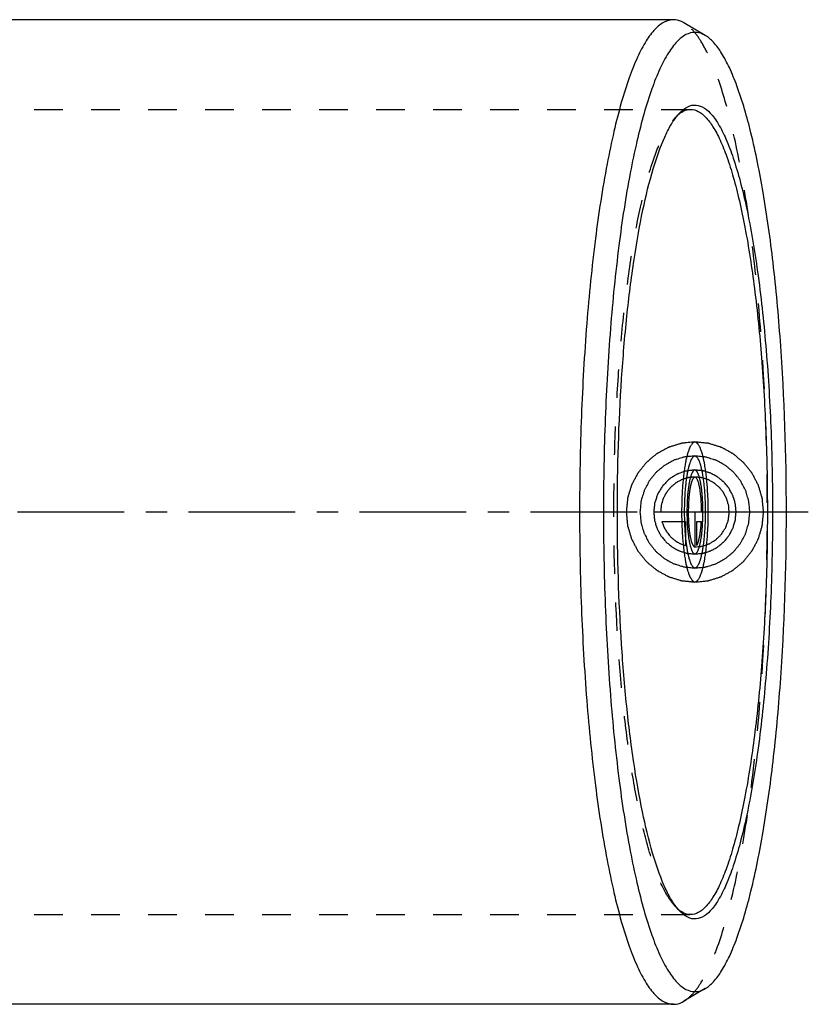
# Model space of a CAD drawing. Header units: millimetres. Extents: x 320 to 680, y 358 to 647.
# Tile 4 of 4: x 500 to 680, y 386 to 611. Entities that reach past the tile are written whole.
import ezdxf

# ---------------------------------------------------------------- set-up
doc = ezdxf.new("R2010")
doc.units = ezdxf.units.MM
doc.header["$LTSCALE"] = 65.185185
doc.linetypes.add('CENTER', pattern=[0.6, 0.375, -0.075, 0.075, -0.075])
doc.linetypes.add('HIDDEN', pattern=[0.2, 0.1, -0.1])
for name, color, linetype in [('ACHSEN_S', 7, 'CONTINUOUS'), ('FASEN', 7, 'CONTINUOUS'), ('FLAECHEN', 7, 'CONTINUOUS'), ('KURVEN', 7, 'CONTINUOUS')]:
    doc.layers.add(name, color=color, linetype=linetype)

msp = doc.modelspace()

# ---------------------------------------------------------------- linework, layer by layer
at = {"layer": 'ACHSEN_S', "color": 2, "linetype": 'CENTER'}
msp.add_line((680.42, 498.35), (319.67, 498.35), dxfattribs=at)
at = {"layer": 'FASEN', "color": 7, "linetype": 'Continuous'}
for p, q in [((649.57, 610.85), (480.94, 610.85)), ((656.83, 607.27), (651.98, 610.14)), ((656.83, 389.43), (651.98, 386.56)), ((649.57, 385.85), (480.94, 385.85))]:
    msp.add_line(p, q, dxfattribs=at)
at = {"layer": 'FASEN', "color": 8, "linetype": 'HIDDEN'}
for p, q in [((650.09, 588.6), (651.03, 589.58)), ((650.09, 408.1), (651.03, 407.12))]:
    msp.add_line(p, q, dxfattribs=at)
for centre, start, end in [((656.24, 582.69), 131.786, 136.1629), ((656.24, 414.01), 223.8371, 228.214)]:
    msp.add_arc(centre, 8.53, start, end, dxfattribs=at)
at = {"layer": 'FASEN', "color": 7, "linetype": 'Continuous'}
for points, knots in [([(649.57, 610.85), (648.85, 610.85), (647.24, 610.38), (645.13, 608.59), (643.11, 605.82), (641.17, 602.05), (639.29, 597.32), (637.52, 591.64), (635.85, 585.07), (633.7, 574.75), (631.47, 560.11), (629.56, 540.89), (628.37, 520.03), (627.97, 498.35), (628.37, 476.67), (629.56, 455.81), (631.47, 436.59), (633.7, 421.95), (635.85, 411.63), (637.52, 405.06), (639.29, 399.38), (641.17, 394.65), (643.11, 390.88), (645.13, 388.11), (647.24, 386.32), (648.85, 385.85), (649.57, 385.85)], [0, 0, 0, 0, 0.009227, 0.02044, 0.034764, 0.052669, 0.074289, 0.099591, 0.128436, 0.16062, 0.233916, 0.316962, 0.406756, 0.5, 0.593244, 0.683038, 0.766084, 0.83938, 0.871564, 0.900409, 0.925711, 0.947331, 0.965236, 0.97956, 0.990773, 1, 1, 1, 1]), ([(651.98, 610.14), (651.79, 610.25), (651.04, 610.64), (650.19, 610.85), (649.57, 610.85)], [0, 0, 0, 0, 0.267562, 1, 1, 1, 1]), ([(654.48, 607.96), (653.78, 607.96), (652.21, 607.51), (650.15, 605.76), (648.19, 603.06), (646.29, 599.39), (644.47, 594.78), (642.73, 589.24), (641.11, 582.84), (639.01, 572.79), (636.85, 558.53), (634.98, 539.79), (633.83, 519.48), (633.44, 498.35), (633.83, 477.22), (634.98, 456.91), (636.85, 438.17), (639.01, 423.91), (641.11, 413.86), (642.73, 407.46), (644.47, 401.92), (646.29, 397.31), (648.19, 393.64), (650.15, 390.94), (652.21, 389.19), (653.78, 388.74), (654.48, 388.74)], [0, 0, 0, 0, 0.009227, 0.02044, 0.034764, 0.052669, 0.074289, 0.099591, 0.128436, 0.16062, 0.233916, 0.316962, 0.406756, 0.5, 0.593244, 0.683038, 0.766084, 0.83938, 0.871564, 0.900409, 0.925711, 0.947331, 0.965236, 0.97956, 0.990773, 1, 1, 1, 1]), ([(656.83, 607.27), (656.64, 607.38), (655.92, 607.76), (655.08, 607.96), (654.48, 607.96)], [0, 0, 0, 0, 0.267621, 1, 1, 1, 1]), ([(656.83, 389.43), (657.54, 389.85), (658.94, 391.1), (660.76, 393.63), (662.52, 397), (664.97, 403.03), (667.67, 412.56), (670.35, 426.06), (672.55, 441.94), (674.78, 466.27), (675.82, 498.35), (674.78, 530.43), (672.55, 554.76), (670.35, 570.64), (667.67, 584.14), (664.97, 593.67), (662.52, 599.7), (660.76, 603.07), (658.94, 605.6), (657.54, 606.85), (656.83, 607.27)], [0, 0, 0, 0, 0.010931, 0.024652, 0.041528, 0.061676, 0.11161, 0.173496, 0.245615, 0.325784, 0.5, 0.674216, 0.754385, 0.826504, 0.88839, 0.938324, 0.958472, 0.975348, 0.989069, 1, 1, 1, 1]), ([(650.39, 588.84), (650.44, 588.91), (650.65, 589.16), (650.87, 589.4), (651.03, 589.58)], [0, 0, 0, 0, 0.25878, 1, 1, 1, 1]), ([(650.56, 589.05), (650.63, 589.11), (650.92, 589.36), (651.22, 589.58), (651.46, 589.73)], [0, 0, 0, 0, 0.262176, 1, 1, 1, 1]), ([(651.03, 589.58), (651.15, 589.69), (651.57, 590.11), (652.05, 590.49), (652.42, 590.72)], [0, 0, 0, 0, 0.269029, 1, 1, 1, 1]), ([(651.46, 589.73), (651.63, 589.83), (652.25, 590.17), (652.98, 590.35), (653.5, 590.35)], [0, 0, 0, 0, 0.268525, 1, 1, 1, 1]), ([(652.42, 590.72), (652.98, 591.06), (654.26, 591.55), (656.37, 591.02), (658.25, 589.39), (660.03, 586.86), (661.75, 583.38), (663.39, 578.99), (664.94, 573.71), (666.96, 565.11), (669.05, 552.59), (670.86, 535.9), (671.98, 517.55), (672.23, 504.84), (672.23, 498.35)], [0, 0, 0, 0, 0.019788, 0.039023, 0.06258, 0.093216, 0.131992, 0.179159, 0.234575, 0.297849, 0.445629, 0.616784, 0.804208, 1, 1, 1, 1]), ([(653.5, 590.35), (654.09, 590.35), (655.41, 589.97), (657.14, 588.5), (658.79, 586.23), (660.38, 583.16), (661.91, 579.28), (663.36, 574.64), (664.73, 569.27), (666.49, 560.83), (668.3, 548.86), (669.87, 533.13), (670.84, 516.08), (671.05, 504.33), (671.05, 498.35)], [0, 0, 0, 0, 0.018458, 0.04088, 0.069529, 0.105338, 0.148579, 0.199182, 0.256872, 0.321241, 0.467833, 0.633926, 0.813507, 1, 1, 1, 1]), ([(636.74, 498.35), (636.74, 508.53), (637.19, 523.47), (638.79, 542.7), (640.39, 555.54), (642.35, 566.81), (644.63, 576.18), (646.85, 582.64), (648.83, 586.62), (649.86, 588.18), (650.39, 588.84)], [0, 0, 0, 0, 0.330747, 0.485017, 0.626336, 0.751051, 0.856112, 0.939321, 0.97244, 1, 1, 1, 1]), ([(650.17, 408.14), (649.65, 408.82), (648.63, 410.44), (646.68, 414.48), (644.5, 420.99), (642.25, 430.38), (640.32, 441.61), (638.75, 454.38), (637.18, 473.45), (636.74, 488.26), (636.74, 498.35)], [0, 0, 0, 0, 0.028202, 0.061912, 0.146038, 0.25159, 0.376371, 0.517378, 0.671028, 1, 1, 1, 1]), ([(672.23, 498.35), (672.23, 491.86), (671.98, 479.15), (670.86, 460.8), (669.05, 444.11), (666.96, 431.59), (664.94, 422.99), (663.39, 417.71), (661.75, 413.32), (660.03, 409.84), (658.25, 407.31), (656.37, 405.68), (654.26, 405.15), (652.98, 405.64), (652.42, 405.98)], [0, 0, 0, 0, 0.195792, 0.383216, 0.554371, 0.702151, 0.765425, 0.820841, 0.868008, 0.906784, 0.93742, 0.960977, 0.980212, 1, 1, 1, 1]), ([(671.05, 498.35), (671.05, 492.37), (670.84, 480.62), (669.87, 463.57), (668.3, 447.84), (666.49, 435.87), (664.73, 427.43), (663.36, 422.06), (661.91, 417.42), (660.38, 413.54), (658.79, 410.47), (657.14, 408.2), (655.41, 406.73), (654.09, 406.35), (653.5, 406.35)], [0, 0, 0, 0, 0.186493, 0.366074, 0.532167, 0.678759, 0.743128, 0.800818, 0.851421, 0.894662, 0.930471, 0.95912, 0.981542, 1, 1, 1, 1]), ([(651.03, 407.12), (650.96, 407.2), (650.66, 407.52), (650.38, 407.87), (650.17, 408.14)], [0, 0, 0, 0, 0.238498, 1, 1, 1, 1]), ([(651.46, 406.97), (651.39, 407.02), (651.07, 407.22), (650.77, 407.46), (650.56, 407.65)], [0, 0, 0, 0, 0.238533, 1, 1, 1, 1]), ([(652.42, 405.98), (652.3, 406.05), (651.8, 406.39), (651.35, 406.79), (651.03, 407.12)], [0, 0, 0, 0, 0.232397, 1, 1, 1, 1]), ([(653.5, 406.35), (653.33, 406.35), (652.61, 406.4), (651.93, 406.69), (651.46, 406.97)], [0, 0, 0, 0, 0.238495, 1, 1, 1, 1]), ([(654.48, 388.74), (654.68, 388.74), (655.5, 388.8), (656.29, 389.11), (656.83, 389.43)], [0, 0, 0, 0, 0.238998, 1, 1, 1, 1]), ([(649.57, 385.85), (649.78, 385.85), (650.62, 385.91), (651.43, 386.23), (651.98, 386.56)], [0, 0, 0, 0, 0.239036, 1, 1, 1, 1])]:
    msp.add_open_spline(points, degree=3, knots=knots, dxfattribs=at)
at = {"layer": 'FASEN', "color": 8, "linetype": 'HIDDEN'}
for points, knots in [([(651.98, 386.56), (652.7, 386.99), (654.14, 388.27), (656.01, 390.87), (657.82, 394.32), (660.34, 400.52), (663.11, 410.29), (665.86, 424.15), (668.11, 440.45), (670.4, 465.42), (671.48, 498.35), (670.4, 531.28), (668.11, 556.25), (665.86, 572.55), (663.11, 586.41), (660.34, 596.18), (657.82, 602.38), (656.01, 605.83), (654.14, 608.43), (652.7, 609.71), (651.98, 610.14)], [0, 0, 0, 0, 0.010926, 0.024642, 0.041514, 0.061657, 0.111586, 0.173471, 0.245593, 0.325767, 0.5, 0.674233, 0.754407, 0.826529, 0.888414, 0.938343, 0.958486, 0.975358, 0.989074, 1, 1, 1, 1]), ([(635.95, 498.35), (635.95, 508.69), (636.42, 523.85), (638.09, 543.3), (639.75, 556.22), (641.78, 567.44), (644.13, 576.64), (646.42, 582.9), (648.47, 586.61), (649.54, 588.02), (650.09, 588.6)], [0, 0, 0, 0, 0.336022, 0.492123, 0.634353, 0.758845, 0.862421, 0.9429, 0.974283, 1, 1, 1, 1]), ([(650.09, 408.1), (649.54, 408.68), (648.47, 410.09), (646.42, 413.8), (644.13, 420.06), (641.78, 429.26), (639.75, 440.48), (638.09, 453.4), (636.42, 472.85), (635.95, 488.01), (635.95, 498.35)], [0, 0, 0, 0, 0.025717, 0.0571, 0.137579, 0.241155, 0.365647, 0.507877, 0.663978, 1, 1, 1, 1])]:
    msp.add_open_spline(points, degree=3, knots=knots, dxfattribs=at)
at = {"layer": 'FLAECHEN', "color": 8, "linetype": 'HIDDEN'}
for p, q in [((464.27, 590.35), (653.5, 590.35)), ((464.27, 406.35), (653.5, 406.35))]:
    msp.add_line(p, q, dxfattribs=at)
at = {"layer": 'FLAECHEN', "color": 7, "linetype": 'Continuous'}
msp.add_line((649.57, 385.85), (480.94, 385.85), dxfattribs=at)
at = {"layer": 'KURVEN', "color": 40, "linetype": 'Continuous'}
for p, q in [((657.53, 498.35), (645.06, 498.35)), ((654.48, 498.35), (654.48, 490.35)), ((646.93, 496.15), (652.32, 496.15)), ((652.32, 496.15), (652.32, 490.66)), ((654.9, 496.15), (655.95, 496.15)), ((654.9, 490.66), (654.9, 496.15))]:
    msp.add_line(p, q, dxfattribs=at)
for points, knots in [([(670.19, 498.35), (670.14, 498.87), (670.06, 499.65), (669.98, 500.55), (669.93, 501), (669.9, 501.26), (669.9, 501.46), (669.83, 501.64), (669.76, 501.89), (669.63, 502.33), (669.45, 502.95), (669.26, 503.57), (669.13, 504.01), (669.06, 504.26), (669.01, 504.45), (668.91, 504.62), (668.79, 504.85), (668.58, 505.25), (668.28, 505.83), (667.98, 506.4), (667.78, 506.8), (667.65, 507.03), (667.57, 507.21), (667.44, 507.36), (667.28, 507.56), (666.99, 507.92), (666.58, 508.43), (666.16, 508.95), (665.88, 509.31), (665.71, 509.51), (665.59, 509.67), (665.44, 509.79), (665.24, 509.95), (664.9, 510.24), (664.4, 510.66), (663.91, 511.07), (663.57, 511.36), (663.37, 511.52), (663.23, 511.65), (663.05, 511.74), (662.83, 511.86), (662.43, 512.08), (661.87, 512.38), (661.31, 512.69), (660.91, 512.91), (660.69, 513.03), (660.52, 513.13), (660.33, 513.18), (660.09, 513.26), (659.66, 513.39), (659.05, 513.58), (658.44, 513.77), (658.01, 513.9), (657.77, 513.97), (657.59, 514.05), (657.39, 514.05), (657.13, 514.08), (656.68, 514.13), (656.03, 514.19), (655.39, 514.26), (654.93, 514.31), (654.68, 514.33), (654.48, 514.36), (654.29, 514.33), (654.04, 514.31), (653.59, 514.26), (652.96, 514.2), (652.32, 514.13), (651.88, 514.09), (651.62, 514.06), (651.43, 514.06), (651.25, 513.99), (651, 513.92), (650.58, 513.78), (649.96, 513.59), (649.35, 513.4), (648.92, 513.28), (648.68, 513.2), (648.49, 513.15), (648.33, 513.05), (648.1, 512.93), (647.71, 512.71), (647.14, 512.41), (646.58, 512.1), (646.18, 511.89), (645.96, 511.77), (645.79, 511.69), (645.64, 511.55), (645.44, 511.38), (645.09, 511.09), (644.58, 510.67), (644.08, 510.25), (643.73, 509.96), (643.53, 509.79), (643.37, 509.67), (643.26, 509.51), (643.09, 509.31), (642.81, 508.96), (642.4, 508.46), (642, 507.95), (641.71, 507.6), (641.55, 507.4), (641.42, 507.26), (641.34, 507.08), (641.22, 506.85), (641.01, 506.45), (640.71, 505.88), (640.41, 505.3), (640.19, 504.9), (640.08, 504.67), (639.97, 504.5), (639.93, 504.31), (639.85, 504.06), (639.72, 503.63), (639.53, 503.01), (639.35, 502.38), (639.21, 501.95), (639.14, 501.7), (639.08, 501.52), (639.07, 501.31), (639.04, 501.05), (639, 500.59), (638.9, 499.67), (638.83, 498.88), (638.78, 498.35)], [0, 0, 0, 0, 0.03125, 0.046875, 0.054688, 0.058594, 0.0625, 0.066406, 0.070312, 0.078125, 0.09375, 0.109375, 0.117188, 0.121094, 0.125, 0.128906, 0.132812, 0.140625, 0.15625, 0.171875, 0.179688, 0.183594, 0.1875, 0.191406, 0.195312, 0.203125, 0.21875, 0.234375, 0.242188, 0.246094, 0.25, 0.253906, 0.257812, 0.265625, 0.28125, 0.296875, 0.304688, 0.308594, 0.3125, 0.316406, 0.320312, 0.328125, 0.34375, 0.359375, 0.367188, 0.371094, 0.375, 0.378906, 0.382812, 0.390625, 0.40625, 0.421875, 0.429688, 0.433594, 0.4375, 0.441406, 0.445312, 0.453125, 0.46875, 0.484375, 0.492188, 0.496094, 0.5, 0.503906, 0.507812, 0.515625, 0.53125, 0.546875, 0.554688, 0.558594, 0.5625, 0.566406, 0.570312, 0.578125, 0.59375, 0.609375, 0.617188, 0.621094, 0.625, 0.628906, 0.632812, 0.640625, 0.65625, 0.671875, 0.679688, 0.683594, 0.6875, 0.691406, 0.695312, 0.703125, 0.71875, 0.734375, 0.742188, 0.746094, 0.75, 0.753906, 0.757812, 0.765625, 0.78125, 0.796875, 0.804688, 0.808594, 0.8125, 0.816406, 0.820312, 0.828125, 0.84375, 0.859375, 0.867188, 0.871094, 0.875, 0.878906, 0.882812, 0.890625, 0.90625, 0.921875, 0.929688, 0.933594, 0.9375, 0.941406, 0.945312, 0.953125, 0.96875, 1, 1, 1, 1]), ([(654.48, 514.35), (654.38, 514.3), (654.23, 514.22), (654.06, 514.13), (653.98, 514.09), (653.93, 514.06), (653.89, 514.06), (653.85, 513.99), (653.81, 513.92), (653.72, 513.78), (653.6, 513.59), (653.49, 513.4), (653.4, 513.28), (653.35, 513.2), (653.32, 513.15), (653.29, 513.05), (653.24, 512.93), (653.17, 512.71), (653.06, 512.41), (652.95, 512.1), (652.87, 511.89), (652.83, 511.77), (652.79, 511.69), (652.76, 511.55), (652.72, 511.38), (652.66, 511.09), (652.56, 510.67), (652.46, 510.25), (652.38, 509.91), (652.32, 509.68), (652.28, 509.36), (652.21, 508.96), (652.13, 508.46), (652.05, 507.96), (651.99, 507.55), (651.94, 507.26), (651.91, 506.9), (651.86, 506.45), (651.8, 505.88), (651.74, 505.18), (651.66, 504.52), (651.62, 503.75), (651.58, 503.01), (651.54, 502.26), (651.48, 501.53), (651.48, 500.72), (651.46, 499.67), (651.41, 498.34), (651.45, 497.05), (651.47, 496.02), (651.48, 495.23), (651.53, 494.5), (651.57, 493.75), (651.62, 493), (651.65, 492.24), (651.73, 491.57), (651.8, 490.87), (651.86, 490.3), (651.91, 489.84), (651.94, 489.49), (651.99, 489.19), (652.05, 488.78), (652.13, 488.27), (652.21, 487.75), (652.28, 487.35), (652.32, 487.02), (652.38, 486.79), (652.46, 486.46), (652.55, 486.05), (652.65, 485.63), (652.73, 485.31), (652.78, 485.04), (652.85, 484.87), (652.94, 484.62), (653.05, 484.32), (653.16, 484.01), (653.23, 483.79), (653.28, 483.67), (653.31, 483.57), (653.34, 483.52), (653.39, 483.44), (653.48, 483.31), (653.59, 483.12), (653.71, 482.93), (653.8, 482.8), (653.84, 482.73), (653.88, 482.65), (653.92, 482.65), (653.97, 482.62), (654.05, 482.57), (654.23, 482.48), (654.38, 482.4), (654.48, 482.35)], [0, 0, 0, 0, 0.03125, 0.046875, 0.054688, 0.058594, 0.0625, 0.066406, 0.070312, 0.078125, 0.09375, 0.109375, 0.117188, 0.121094, 0.125, 0.128906, 0.132812, 0.140625, 0.15625, 0.171875, 0.179688, 0.183594, 0.1875, 0.191406, 0.195312, 0.203125, 0.21875, 0.234375, 0.242188, 0.25, 0.257812, 0.265625, 0.28125, 0.296875, 0.304688, 0.3125, 0.320312, 0.328125, 0.34375, 0.359375, 0.375, 0.390625, 0.40625, 0.421875, 0.4375, 0.453125, 0.46875, 0.5, 0.53125, 0.546875, 0.5625, 0.578125, 0.59375, 0.609375, 0.625, 0.640625, 0.65625, 0.671875, 0.679688, 0.6875, 0.695312, 0.703125, 0.71875, 0.734375, 0.742188, 0.75, 0.757812, 0.765625, 0.78125, 0.796875, 0.804688, 0.8125, 0.820312, 0.828125, 0.84375, 0.859375, 0.867188, 0.871094, 0.875, 0.878906, 0.882812, 0.890625, 0.90625, 0.921875, 0.929688, 0.933594, 0.9375, 0.941406, 0.945312, 0.953125, 0.96875, 1, 1, 1, 1]), ([(654.48, 482.35), (654.58, 482.4), (654.73, 482.48), (654.9, 482.57), (654.99, 482.61), (655.04, 482.64), (655.08, 482.64), (655.11, 482.71), (655.16, 482.78), (655.24, 482.92), (655.36, 483.11), (655.48, 483.3), (655.56, 483.42), (655.61, 483.5), (655.65, 483.55), (655.68, 483.65), (655.72, 483.77), (655.8, 483.99), (655.91, 484.29), (656.02, 484.6), (656.09, 484.81), (656.14, 484.93), (656.17, 485.01), (656.2, 485.15), (656.24, 485.32), (656.31, 485.61), (656.41, 486.03), (656.5, 486.45), (656.58, 486.79), (656.64, 487.02), (656.69, 487.34), (656.75, 487.74), (656.83, 488.24), (656.91, 488.74), (656.97, 489.15), (657.02, 489.44), (657.05, 489.8), (657.1, 490.25), (657.16, 490.82), (657.23, 491.52), (657.31, 492.18), (657.34, 492.95), (657.39, 493.69), (657.43, 494.44), (657.48, 495.17), (657.49, 495.98), (657.51, 497.03), (657.55, 498.36), (657.51, 499.65), (657.49, 500.68), (657.48, 501.47), (657.43, 502.2), (657.39, 502.95), (657.35, 503.7), (657.31, 504.46), (657.23, 505.13), (657.17, 505.83), (657.11, 506.4), (657.06, 506.86), (657.03, 507.21), (656.98, 507.51), (656.91, 507.92), (656.83, 508.43), (656.75, 508.95), (656.69, 509.35), (656.64, 509.68), (656.58, 509.91), (656.51, 510.24), (656.41, 510.65), (656.31, 511.07), (656.24, 511.39), (656.18, 511.66), (656.11, 511.83), (656.03, 512.08), (655.92, 512.38), (655.81, 512.69), (655.73, 512.91), (655.69, 513.03), (655.66, 513.13), (655.62, 513.18), (655.57, 513.26), (655.49, 513.39), (655.37, 513.58), (655.25, 513.77), (655.17, 513.9), (655.12, 513.97), (655.09, 514.05), (655.05, 514.05), (655, 514.08), (654.91, 514.13), (654.73, 514.22), (654.58, 514.3), (654.48, 514.35)], [0, 0, 0, 0, 0.03125, 0.046875, 0.054688, 0.058594, 0.0625, 0.066406, 0.070312, 0.078125, 0.09375, 0.109375, 0.117188, 0.121094, 0.125, 0.128906, 0.132812, 0.140625, 0.15625, 0.171875, 0.179688, 0.183594, 0.1875, 0.191406, 0.195312, 0.203125, 0.21875, 0.234375, 0.242188, 0.25, 0.257812, 0.265625, 0.28125, 0.296875, 0.304688, 0.3125, 0.320312, 0.328125, 0.34375, 0.359375, 0.375, 0.390625, 0.40625, 0.421875, 0.4375, 0.453125, 0.46875, 0.5, 0.53125, 0.546875, 0.5625, 0.578125, 0.59375, 0.609375, 0.625, 0.640625, 0.65625, 0.671875, 0.679688, 0.6875, 0.695312, 0.703125, 0.71875, 0.734375, 0.742188, 0.75, 0.757812, 0.765625, 0.78125, 0.796875, 0.804688, 0.8125, 0.820312, 0.828125, 0.84375, 0.859375, 0.867188, 0.871094, 0.875, 0.878906, 0.882812, 0.890625, 0.90625, 0.921875, 0.929688, 0.933594, 0.9375, 0.941406, 0.945312, 0.953125, 0.96875, 1, 1, 1, 1]), ([(667.05, 498.35), (667.01, 498.76), (666.95, 499.39), (666.88, 500.11), (666.83, 500.52), (666.82, 500.84), (666.71, 501.13), (666.6, 501.53), (666.45, 502.03), (666.31, 502.53), (666.18, 502.93), (666.11, 503.23), (665.95, 503.5), (665.77, 503.87), (665.52, 504.33), (665.29, 504.79), (665.09, 505.16), (664.96, 505.44), (664.75, 505.68), (664.49, 506.01), (664.16, 506.42), (663.83, 506.83), (663.56, 507.15), (663.38, 507.41), (663.13, 507.6), (662.82, 507.87), (662.42, 508.19), (662.03, 508.53), (661.71, 508.78), (661.48, 509), (661.2, 509.13), (660.84, 509.33), (660.39, 509.58), (659.94, 509.83), (659.58, 510.02), (659.32, 510.18), (659.02, 510.25), (658.63, 510.38), (658.14, 510.53), (657.65, 510.69), (657.26, 510.8), (656.97, 510.91), (656.65, 510.92), (656.24, 510.97), (655.72, 511.02), (655.21, 511.08), (654.79, 511.11), (654.48, 511.17), (654.18, 511.11), (653.77, 511.08), (653.26, 511.03), (652.75, 510.98), (652.35, 510.93), (652.04, 510.92), (651.75, 510.81), (651.36, 510.7), (650.87, 510.54), (650.38, 510.4), (649.99, 510.27), (649.69, 510.2), (649.42, 510.03), (649.06, 509.84), (648.61, 509.6), (648.16, 509.36), (647.8, 509.15), (647.52, 509.03), (647.29, 508.81), (646.96, 508.54), (646.56, 508.2), (646.16, 507.87), (645.84, 507.6), (645.58, 507.41), (645.41, 507.16), (645.14, 506.84), (644.82, 506.43), (644.49, 506.04), (644.24, 505.71), (644.03, 505.48), (643.9, 505.19), (643.7, 504.83), (643.46, 504.37), (643.22, 503.91), (643.03, 503.54), (642.87, 503.28), (642.8, 502.97), (642.67, 502.57), (642.53, 502.07), (642.37, 501.58), (642.26, 501.18), (642.15, 500.89), (642.14, 500.56), (642.09, 500.14), (642.02, 499.4), (641.96, 498.77), (641.92, 498.35)], [0, 0, 0, 0, 0.03125, 0.046875, 0.054688, 0.0625, 0.070312, 0.078125, 0.09375, 0.109375, 0.117188, 0.125, 0.132812, 0.140625, 0.15625, 0.171875, 0.179688, 0.1875, 0.195312, 0.203125, 0.21875, 0.234375, 0.242188, 0.25, 0.257812, 0.265625, 0.28125, 0.296875, 0.304688, 0.3125, 0.320312, 0.328125, 0.34375, 0.359375, 0.367188, 0.375, 0.382812, 0.390625, 0.40625, 0.421875, 0.429688, 0.4375, 0.445312, 0.453125, 0.46875, 0.484375, 0.492188, 0.5, 0.507812, 0.515625, 0.53125, 0.546875, 0.554688, 0.5625, 0.570312, 0.578125, 0.59375, 0.609375, 0.617188, 0.625, 0.632812, 0.640625, 0.65625, 0.671875, 0.679688, 0.6875, 0.695312, 0.703125, 0.71875, 0.734375, 0.742188, 0.75, 0.757812, 0.765625, 0.78125, 0.796875, 0.804688, 0.8125, 0.820312, 0.828125, 0.84375, 0.859375, 0.867188, 0.875, 0.882812, 0.890625, 0.90625, 0.921875, 0.929688, 0.9375, 0.945312, 0.953125, 0.96875, 1, 1, 1, 1]), ([(654.48, 511.15), (654.4, 511.11), (654.28, 511.05), (654.15, 510.98), (654.07, 510.93), (654.01, 510.92), (653.95, 510.81), (653.87, 510.7), (653.78, 510.54), (653.68, 510.4), (653.61, 510.27), (653.55, 510.2), (653.5, 510.03), (653.43, 509.84), (653.34, 509.6), (653.25, 509.36), (653.18, 509.15), (653.13, 509.03), (653.08, 508.81), (653.02, 508.54), (652.94, 508.2), (652.86, 507.87), (652.8, 507.6), (652.75, 507.41), (652.72, 507.16), (652.67, 506.84), (652.6, 506.43), (652.54, 506.04), (652.49, 505.71), (652.45, 505.48), (652.42, 505.19), (652.39, 504.83), (652.34, 504.37), (652.29, 503.82), (652.22, 503.28), (652.19, 502.67), (652.16, 502.08), (652.12, 501.47), (652.08, 500.89), (652.08, 500.24), (652.06, 499.41), (652.03, 498.34), (652.06, 497.31), (652.08, 496.49), (652.08, 495.86), (652.12, 495.27), (652.15, 494.67), (652.19, 494.07), (652.22, 493.46), (652.28, 492.92), (652.33, 492.37), (652.39, 491.82), (652.44, 491.25), (652.53, 490.78), (652.6, 490.28), (652.67, 489.87), (652.72, 489.55), (652.75, 489.29), (652.8, 489.1), (652.86, 488.83), (652.94, 488.51), (653.02, 488.17), (653.08, 487.92), (653.12, 487.7), (653.18, 487.57), (653.25, 487.37), (653.33, 487.12), (653.42, 486.87), (653.49, 486.68), (653.54, 486.52), (653.6, 486.45), (653.68, 486.32), (653.77, 486.17), (653.87, 486.01), (653.94, 485.9), (654, 485.79), (654.06, 485.78), (654.14, 485.73), (654.28, 485.66), (654.4, 485.59), (654.48, 485.55)], [0, 0, 0, 0, 0.03125, 0.046875, 0.054688, 0.0625, 0.070312, 0.078125, 0.09375, 0.109375, 0.117188, 0.125, 0.132812, 0.140625, 0.15625, 0.171875, 0.179688, 0.1875, 0.195312, 0.203125, 0.21875, 0.234375, 0.242188, 0.25, 0.257812, 0.265625, 0.28125, 0.296875, 0.304688, 0.3125, 0.320312, 0.328125, 0.34375, 0.359375, 0.375, 0.390625, 0.40625, 0.421875, 0.4375, 0.453125, 0.46875, 0.5, 0.53125, 0.546875, 0.5625, 0.578125, 0.59375, 0.609375, 0.625, 0.640625, 0.65625, 0.671875, 0.6875, 0.703125, 0.71875, 0.734375, 0.742188, 0.75, 0.757812, 0.765625, 0.78125, 0.796875, 0.804688, 0.8125, 0.820312, 0.828125, 0.84375, 0.859375, 0.867188, 0.875, 0.882812, 0.890625, 0.90625, 0.921875, 0.929688, 0.9375, 0.945312, 0.953125, 0.96875, 1, 1, 1, 1]), ([(654.48, 485.55), (654.56, 485.59), (654.68, 485.65), (654.82, 485.72), (654.9, 485.77), (654.96, 485.78), (655.01, 485.89), (655.09, 486), (655.18, 486.16), (655.28, 486.3), (655.36, 486.43), (655.41, 486.5), (655.46, 486.67), (655.54, 486.86), (655.62, 487.1), (655.71, 487.34), (655.78, 487.55), (655.84, 487.67), (655.88, 487.89), (655.94, 488.16), (656.02, 488.5), (656.1, 488.83), (656.16, 489.1), (656.21, 489.29), (656.25, 489.54), (656.3, 489.86), (656.36, 490.27), (656.42, 490.66), (656.47, 490.99), (656.51, 491.22), (656.54, 491.51), (656.58, 491.87), (656.62, 492.33), (656.68, 492.88), (656.74, 493.42), (656.77, 494.03), (656.81, 494.62), (656.84, 495.23), (656.88, 495.81), (656.89, 496.46), (656.9, 497.29), (656.94, 498.36), (656.9, 499.39), (656.89, 500.21), (656.88, 500.84), (656.84, 501.43), (656.81, 502.03), (656.77, 502.63), (656.75, 503.24), (656.68, 503.78), (656.63, 504.33), (656.57, 504.88), (656.52, 505.45), (656.44, 505.92), (656.36, 506.42), (656.3, 506.83), (656.25, 507.15), (656.21, 507.41), (656.16, 507.6), (656.1, 507.87), (656.02, 508.19), (655.95, 508.53), (655.89, 508.78), (655.84, 509), (655.79, 509.13), (655.72, 509.33), (655.63, 509.58), (655.54, 509.83), (655.47, 510.02), (655.42, 510.18), (655.36, 510.25), (655.29, 510.38), (655.19, 510.53), (655.1, 510.69), (655.02, 510.8), (654.97, 510.91), (654.9, 510.92), (654.82, 510.97), (654.68, 511.04), (654.56, 511.11), (654.48, 511.15)], [0, 0, 0, 0, 0.03125, 0.046875, 0.054688, 0.0625, 0.070312, 0.078125, 0.09375, 0.109375, 0.117188, 0.125, 0.132812, 0.140625, 0.15625, 0.171875, 0.179688, 0.1875, 0.195312, 0.203125, 0.21875, 0.234375, 0.242188, 0.25, 0.257812, 0.265625, 0.28125, 0.296875, 0.304688, 0.3125, 0.320312, 0.328125, 0.34375, 0.359375, 0.375, 0.390625, 0.40625, 0.421875, 0.4375, 0.453125, 0.46875, 0.5, 0.53125, 0.546875, 0.5625, 0.578125, 0.59375, 0.609375, 0.625, 0.640625, 0.65625, 0.671875, 0.6875, 0.703125, 0.71875, 0.734375, 0.742188, 0.75, 0.757812, 0.765625, 0.78125, 0.796875, 0.804688, 0.8125, 0.820312, 0.828125, 0.84375, 0.859375, 0.867188, 0.875, 0.882812, 0.890625, 0.90625, 0.921875, 0.929688, 0.9375, 0.945312, 0.953125, 0.96875, 1, 1, 1, 1]), ([(654.33, 507.95), (654.03, 507.91), (653.59, 507.85), (652.99, 507.78), (652.61, 507.72), (652.31, 507.7), (652.03, 507.59), (651.66, 507.46), (651.23, 507.3), (650.87, 507.17), (650.59, 507.06), (650.29, 506.96), (649.98, 506.74), (649.6, 506.5), (649.09, 506.16), (648.57, 505.86), (648.15, 505.39), (647.82, 505.06), (647.51, 504.72), (647.05, 504.3), (646.76, 503.75), (646.43, 503.22), (646.19, 502.82), (645.97, 502.5), (645.88, 502.2), (645.78, 501.91), (645.66, 501.55), (645.51, 501.12), (645.39, 500.75), (645.28, 500.46), (645.26, 500.14), (645.21, 499.76), (645.15, 499.13), (645.09, 498.66), (645.06, 498.35)], [0, 0, 0, 0, 0.0625, 0.09375, 0.125, 0.140625, 0.15625, 0.1875, 0.21875, 0.25, 0.265625, 0.28125, 0.3125, 0.34375, 0.375, 0.4375, 0.46875, 0.5, 0.53125, 0.5625, 0.625, 0.65625, 0.6875, 0.71875, 0.734375, 0.75, 0.78125, 0.8125, 0.84375, 0.859375, 0.875, 0.90625, 0.9375, 1, 1, 1, 1]), ([(662.33, 498.22), (662.31, 498.48), (662.28, 498.87), (662.25, 499.33), (662.22, 499.59), (662.22, 499.78), (662.15, 499.97), (662.08, 500.23), (661.99, 500.54), (661.91, 500.86), (661.83, 501.12), (661.79, 501.31), (661.69, 501.48), (661.58, 501.71), (661.43, 502), (661.28, 502.29), (661.16, 502.52), (661.09, 502.7), (660.95, 502.85), (660.79, 503.06), (660.59, 503.32), (660.39, 503.58), (660.22, 503.78), (660.11, 503.95), (659.95, 504.06), (659.76, 504.23), (659.52, 504.44), (659.27, 504.65), (659.07, 504.82), (658.94, 504.95), (658.76, 505.04), (658.53, 505.17), (658.25, 505.32), (657.96, 505.49), (657.73, 505.61), (657.57, 505.72), (657.38, 505.76), (657.14, 505.85), (656.83, 505.94), (656.53, 506.04), (656.28, 506.12), (656.1, 506.19), (655.91, 506.2), (655.65, 506.23), (655.33, 506.26), (655, 506.3), (654.74, 506.33), (654.55, 506.36), (654.36, 506.33), (654.11, 506.31), (653.79, 506.28), (653.47, 506.25), (653.22, 506.23), (653.02, 506.22), (652.84, 506.15), (652.59, 506.08), (652.28, 505.99), (651.96, 505.89), (651.72, 505.82), (651.52, 505.77), (651.36, 505.67), (651.13, 505.55), (650.85, 505.4), (650.57, 505.25), (650.34, 505.12), (650.17, 505.05), (650.02, 504.91), (649.82, 504.75), (649.57, 504.54), (649.31, 504.33), (649.11, 504.16), (648.95, 504.04), (648.84, 503.88), (648.67, 503.69), (648.47, 503.44), (648.26, 503.19), (648.1, 502.98), (647.97, 502.84), (647.89, 502.66), (647.76, 502.43), (647.61, 502.14), (647.45, 501.85), (647.33, 501.61), (647.23, 501.44), (647.18, 501.25), (647.1, 501), (647.01, 500.69), (646.92, 500.38), (646.85, 500.13), (646.78, 499.95), (646.77, 499.74), (646.74, 499.48), (646.7, 499.01), (646.66, 498.62), (646.63, 498.35)], [0, 0, 0, 0, 0.03125, 0.046875, 0.054688, 0.0625, 0.070312, 0.078125, 0.09375, 0.109375, 0.117188, 0.125, 0.132812, 0.140625, 0.15625, 0.171875, 0.179688, 0.1875, 0.195312, 0.203125, 0.21875, 0.234375, 0.242188, 0.25, 0.257812, 0.265625, 0.28125, 0.296875, 0.304688, 0.3125, 0.320312, 0.328125, 0.34375, 0.359375, 0.367188, 0.375, 0.382812, 0.390625, 0.40625, 0.421875, 0.429688, 0.4375, 0.445312, 0.453125, 0.46875, 0.484375, 0.492188, 0.5, 0.507812, 0.515625, 0.53125, 0.546875, 0.554688, 0.5625, 0.570312, 0.578125, 0.59375, 0.609375, 0.617188, 0.625, 0.632812, 0.640625, 0.65625, 0.671875, 0.679688, 0.6875, 0.695312, 0.703125, 0.71875, 0.734375, 0.742188, 0.75, 0.757812, 0.765625, 0.78125, 0.796875, 0.804688, 0.8125, 0.820312, 0.828125, 0.84375, 0.859375, 0.867188, 0.875, 0.882812, 0.890625, 0.90625, 0.921875, 0.929688, 0.9375, 0.945312, 0.953125, 0.96875, 1, 1, 1, 1]), ([(656.31, 498.35), (656.31, 498.66), (656.29, 499.28), (656.29, 500.22), (656.23, 500.98), (656.2, 501.58), (656.18, 502.05), (656.13, 502.45), (656.09, 502.87), (656.05, 503.27), (656.01, 503.7), (655.95, 504.05), (655.89, 504.43), (655.84, 504.73), (655.8, 504.98), (655.77, 505.17), (655.74, 505.31), (655.69, 505.51), (655.63, 505.75), (655.58, 506), (655.53, 506.2), (655.5, 506.36), (655.46, 506.45), (655.4, 506.61), (655.33, 506.79), (655.27, 506.98), (655.21, 507.12), (655.17, 507.25), (655.13, 507.3), (655.07, 507.4), (655, 507.5), (654.93, 507.62), (654.87, 507.7), (654.83, 507.79), (654.79, 507.79), (654.73, 507.83), (654.65, 507.86), (654.57, 507.9), (654.51, 507.92), (654.47, 507.96), (654.42, 507.92), (654.37, 507.89), (654.29, 507.85), (654.22, 507.81), (654.16, 507.77), (654.11, 507.77), (654.07, 507.68), (654.01, 507.59), (653.94, 507.47), (653.87, 507.35), (653.81, 507.25), (653.77, 507.2), (653.73, 507.07), (653.67, 506.93), (653.61, 506.74), (653.54, 506.55), (653.49, 506.4), (653.45, 506.3), (653.42, 506.13), (653.37, 505.93), (653.31, 505.68), (653.24, 505.37), (653.17, 505.08), (653.12, 504.7), (653.06, 504.34), (653.01, 503.97), (652.95, 503.62), (652.91, 503.18), (652.86, 502.76), (652.82, 502.34), (652.78, 501.92), (652.76, 501.46), (652.73, 501.02), (652.71, 500.56), (652.68, 500.12), (652.68, 499.63), (652.66, 499), (652.66, 498.52), (652.65, 498.2)], [0, 0, 0, 0, 0.03125, 0.0625, 0.09375, 0.109375, 0.125, 0.140625, 0.15625, 0.171875, 0.1875, 0.203125, 0.21875, 0.234375, 0.242188, 0.25, 0.257812, 0.265625, 0.28125, 0.296875, 0.304688, 0.3125, 0.320312, 0.328125, 0.34375, 0.359375, 0.367188, 0.375, 0.382812, 0.390625, 0.40625, 0.421875, 0.429688, 0.4375, 0.445312, 0.453125, 0.46875, 0.484375, 0.492188, 0.5, 0.507812, 0.515625, 0.53125, 0.546875, 0.554688, 0.5625, 0.570312, 0.578125, 0.59375, 0.609375, 0.617188, 0.625, 0.632812, 0.640625, 0.65625, 0.671875, 0.679688, 0.6875, 0.695312, 0.703125, 0.71875, 0.734375, 0.75, 0.765625, 0.78125, 0.796875, 0.8125, 0.828125, 0.84375, 0.859375, 0.875, 0.890625, 0.90625, 0.921875, 0.9375, 0.953125, 0.96875, 1, 1, 1, 1]), ([(654.51, 506.35), (654.46, 506.33), (654.38, 506.29), (654.3, 506.26), (654.25, 506.23), (654.21, 506.23), (654.17, 506.16), (654.12, 506.1), (654.06, 506), (654, 505.91), (653.95, 505.84), (653.92, 505.79), (653.88, 505.69), (653.84, 505.58), (653.79, 505.42), (653.73, 505.28), (653.69, 505.15), (653.65, 505.08), (653.62, 504.94), (653.58, 504.78), (653.53, 504.57), (653.48, 504.32), (653.41, 504.09), (653.37, 503.77), (653.32, 503.48), (653.27, 503.18), (653.22, 502.9), (653.19, 502.53), (653.14, 502.07), (653.07, 501.5), (653.04, 500.74), (652.98, 500.01), (652.98, 499.21), (652.95, 498.42), (652.97, 497.64), (652.97, 496.86), (653.02, 496.23), (653.05, 495.72), (653.06, 495.33), (653.1, 495), (653.14, 494.65), (653.17, 494.31), (653.2, 493.95), (653.25, 493.65), (653.3, 493.34), (653.35, 493.04), (653.39, 492.71), (653.46, 492.48), (653.51, 492.22), (653.57, 491.98), (653.62, 491.71), (653.69, 491.54), (653.76, 491.35), (653.82, 491.19), (653.86, 491.07), (653.89, 490.96), (653.93, 490.92), (653.98, 490.83), (654.04, 490.74), (654.09, 490.64), (654.14, 490.57), (654.18, 490.5), (654.22, 490.49), (654.27, 490.46), (654.36, 490.42), (654.43, 490.38), (654.48, 490.35)], [0, 0, 0, 0, 0.03125, 0.046875, 0.054688, 0.0625, 0.070312, 0.078125, 0.09375, 0.109375, 0.117188, 0.125, 0.132812, 0.140625, 0.15625, 0.171875, 0.179688, 0.1875, 0.195312, 0.203125, 0.21875, 0.234375, 0.25, 0.265625, 0.28125, 0.296875, 0.3125, 0.328125, 0.34375, 0.375, 0.40625, 0.4375, 0.46875, 0.5, 0.53125, 0.5625, 0.59375, 0.609375, 0.625, 0.640625, 0.65625, 0.671875, 0.6875, 0.703125, 0.71875, 0.734375, 0.75, 0.765625, 0.78125, 0.796875, 0.8125, 0.828125, 0.84375, 0.859375, 0.867188, 0.875, 0.882812, 0.890625, 0.90625, 0.921875, 0.929688, 0.9375, 0.945312, 0.953125, 0.96875, 1, 1, 1, 1]), ([(654.48, 488.75), (654.79, 488.78), (655.24, 488.83), (655.78, 488.88), (656.08, 488.91), (656.31, 488.92), (656.54, 489.01), (656.84, 489.09), (657.21, 489.21), (657.58, 489.32), (657.88, 489.42), (658.11, 489.48), (658.3, 489.6), (658.58, 489.74), (658.91, 489.93), (659.25, 490.11), (659.52, 490.26), (659.73, 490.36), (659.9, 490.53), (660.15, 490.72), (660.45, 490.98), (660.75, 491.23), (660.99, 491.44), (661.18, 491.58), (661.31, 491.77), (661.51, 492.01), (661.75, 492.31), (661.99, 492.61), (662.18, 492.86), (662.34, 493.03), (662.44, 493.25), (662.59, 493.53), (662.77, 493.88), (662.95, 494.23), (663.09, 494.51), (663.22, 494.72), (663.27, 494.95), (663.36, 495.25), (663.47, 495.62), (663.58, 495.99), (663.66, 496.29), (663.75, 496.51), (663.75, 496.76), (663.78, 497.07), (663.82, 497.47), (663.86, 497.86), (663.88, 498.18), (663.92, 498.42), (663.88, 498.65), (663.85, 498.96), (663.81, 499.35), (663.77, 499.74), (663.73, 500.05), (663.73, 500.28), (663.64, 500.51), (663.55, 500.81), (663.43, 501.19), (663.32, 501.57), (663.22, 501.87), (663.17, 502.11), (663.04, 502.3), (662.9, 502.58), (662.72, 502.92), (662.53, 503.27), (662.38, 503.54), (662.29, 503.75), (662.12, 503.93), (661.93, 504.17), (661.67, 504.48), (661.43, 504.78), (661.22, 505.02), (661.08, 505.22), (660.89, 505.35), (660.66, 505.55), (660.36, 505.79), (660.06, 506.04), (659.82, 506.23), (659.65, 506.39), (659.43, 506.49), (659.16, 506.64), (658.81, 506.82), (658.47, 507.01), (658.19, 507.15), (657.99, 507.28), (657.76, 507.33), (657.47, 507.42), (657.1, 507.52), (656.73, 507.64), (656.44, 507.72), (656.22, 507.8), (655.98, 507.8), (655.67, 507.84), (655.12, 507.88), (654.65, 507.92), (654.33, 507.95)], [0, 0, 0, 0, 0.03125, 0.046875, 0.054688, 0.0625, 0.070312, 0.078125, 0.09375, 0.109375, 0.117188, 0.125, 0.132812, 0.140625, 0.15625, 0.171875, 0.179688, 0.1875, 0.195312, 0.203125, 0.21875, 0.234375, 0.242188, 0.25, 0.257812, 0.265625, 0.28125, 0.296875, 0.304688, 0.3125, 0.320312, 0.328125, 0.34375, 0.359375, 0.367188, 0.375, 0.382812, 0.390625, 0.40625, 0.421875, 0.429688, 0.4375, 0.445312, 0.453125, 0.46875, 0.484375, 0.492188, 0.5, 0.507812, 0.515625, 0.53125, 0.546875, 0.554688, 0.5625, 0.570312, 0.578125, 0.59375, 0.609375, 0.617188, 0.625, 0.632812, 0.640625, 0.65625, 0.671875, 0.679688, 0.6875, 0.695312, 0.703125, 0.71875, 0.734375, 0.742188, 0.75, 0.757812, 0.765625, 0.78125, 0.796875, 0.804688, 0.8125, 0.820312, 0.828125, 0.84375, 0.859375, 0.867188, 0.875, 0.882812, 0.890625, 0.90625, 0.921875, 0.929688, 0.9375, 0.945312, 0.953125, 0.96875, 1, 1, 1, 1]), ([(656.01, 498.35), (656, 498.86), (655.99, 499.63), (655.94, 500.63), (655.89, 501.23), (655.87, 501.74), (655.81, 502.17), (655.75, 502.71), (655.69, 503.27), (655.62, 503.63), (655.57, 503.91), (655.51, 504.19), (655.45, 504.58), (655.34, 504.91), (655.23, 505.26), (655.16, 505.52), (655.12, 505.6), (655.05, 505.73), (654.97, 505.89), (654.89, 506.04), (654.84, 506.13), (654.79, 506.15), (654.73, 506.2), (654.63, 506.26), (654.56, 506.32), (654.51, 506.35)], [0, 0, 0, 0, 0.125, 0.1875, 0.25, 0.28125, 0.3125, 0.375, 0.4375, 0.46875, 0.5, 0.53125, 0.5625, 0.625, 0.6875, 0.71875, 0.734375, 0.75, 0.8125, 0.84375, 0.859375, 0.875, 0.90625, 0.9375, 1, 1, 1, 1]), ([(638.78, 498.35), (638.83, 497.83), (638.9, 497.05), (638.99, 496.15), (639.03, 495.7), (639.06, 495.44), (639.06, 495.24), (639.13, 495.06), (639.2, 494.81), (639.33, 494.37), (639.52, 493.75), (639.7, 493.13), (639.83, 492.69), (639.91, 492.44), (639.95, 492.25), (640.05, 492.08), (640.17, 491.85), (640.38, 491.45), (640.68, 490.87), (640.98, 490.3), (641.19, 489.9), (641.31, 489.67), (641.39, 489.49), (641.53, 489.34), (641.69, 489.14), (641.98, 488.78), (642.39, 488.27), (642.8, 487.75), (643.09, 487.39), (643.25, 487.19), (643.37, 487.03), (643.53, 486.91), (643.72, 486.75), (644.07, 486.46), (644.56, 486.04), (645.05, 485.63), (645.4, 485.34), (645.6, 485.18), (645.74, 485.05), (645.92, 484.96), (646.14, 484.84), (646.53, 484.62), (647.1, 484.32), (647.66, 484.01), (648.05, 483.79), (648.28, 483.67), (648.44, 483.57), (648.63, 483.52), (648.87, 483.44), (649.3, 483.31), (649.91, 483.12), (650.52, 482.93), (650.95, 482.8), (651.2, 482.73), (651.37, 482.65), (651.57, 482.65), (651.83, 482.62), (652.28, 482.57), (652.93, 482.51), (653.58, 482.44), (654.03, 482.39), (654.29, 482.37), (654.48, 482.34), (654.67, 482.37), (654.93, 482.39), (655.37, 482.44), (656.01, 482.5), (656.64, 482.57), (657.09, 482.61), (657.34, 482.64), (657.53, 482.64), (657.72, 482.71), (657.96, 482.78), (658.39, 482.92), (659, 483.11), (659.61, 483.3), (660.04, 483.42), (660.28, 483.5), (660.47, 483.55), (660.64, 483.65), (660.86, 483.77), (661.26, 483.99), (661.82, 484.29), (662.38, 484.6), (662.78, 484.81), (663, 484.93), (663.18, 485.01), (663.32, 485.15), (663.53, 485.32), (663.88, 485.61), (664.38, 486.03), (664.88, 486.45), (665.24, 486.74), (665.43, 486.91), (665.6, 487.03), (665.71, 487.19), (665.87, 487.39), (666.15, 487.74), (666.56, 488.24), (666.96, 488.75), (667.25, 489.1), (667.41, 489.3), (667.54, 489.44), (667.62, 489.62), (667.75, 489.85), (667.95, 490.25), (668.26, 490.82), (668.56, 491.4), (668.77, 491.8), (668.89, 492.03), (668.99, 492.2), (669.04, 492.39), (669.11, 492.64), (669.24, 493.07), (669.43, 493.69), (669.62, 494.32), (669.75, 494.75), (669.82, 495), (669.89, 495.18), (669.89, 495.39), (669.92, 495.65), (669.97, 496.11), (670.06, 497.03), (670.14, 497.82), (670.19, 498.35)], [0, 0, 0, 0, 0.03125, 0.046875, 0.054688, 0.058594, 0.0625, 0.066406, 0.070312, 0.078125, 0.09375, 0.109375, 0.117188, 0.121094, 0.125, 0.128906, 0.132812, 0.140625, 0.15625, 0.171875, 0.179688, 0.183594, 0.1875, 0.191406, 0.195312, 0.203125, 0.21875, 0.234375, 0.242188, 0.246094, 0.25, 0.253906, 0.257812, 0.265625, 0.28125, 0.296875, 0.304688, 0.308594, 0.3125, 0.316406, 0.320312, 0.328125, 0.34375, 0.359375, 0.367188, 0.371094, 0.375, 0.378906, 0.382812, 0.390625, 0.40625, 0.421875, 0.429688, 0.433594, 0.4375, 0.441406, 0.445312, 0.453125, 0.46875, 0.484375, 0.492188, 0.496094, 0.5, 0.503906, 0.507812, 0.515625, 0.53125, 0.546875, 0.554688, 0.558594, 0.5625, 0.566406, 0.570312, 0.578125, 0.59375, 0.609375, 0.617188, 0.621094, 0.625, 0.628906, 0.632812, 0.640625, 0.65625, 0.671875, 0.679688, 0.683594, 0.6875, 0.691406, 0.695312, 0.703125, 0.71875, 0.734375, 0.742188, 0.746094, 0.75, 0.753906, 0.757812, 0.765625, 0.78125, 0.796875, 0.804688, 0.808594, 0.8125, 0.816406, 0.820312, 0.828125, 0.84375, 0.859375, 0.867188, 0.871094, 0.875, 0.878906, 0.882812, 0.890625, 0.90625, 0.921875, 0.929688, 0.933594, 0.9375, 0.941406, 0.945312, 0.953125, 0.96875, 1, 1, 1, 1]), ([(641.92, 498.35), (641.96, 497.94), (642.02, 497.31), (642.08, 496.59), (642.13, 496.18), (642.14, 495.86), (642.25, 495.57), (642.36, 495.17), (642.51, 494.67), (642.66, 494.17), (642.78, 493.77), (642.85, 493.47), (643.01, 493.2), (643.2, 492.83), (643.44, 492.37), (643.68, 491.91), (643.88, 491.54), (644, 491.26), (644.22, 491.02), (644.48, 490.69), (644.81, 490.28), (645.13, 489.87), (645.4, 489.55), (645.59, 489.29), (645.84, 489.1), (646.15, 488.83), (646.55, 488.51), (646.94, 488.17), (647.26, 487.92), (647.48, 487.7), (647.76, 487.57), (648.12, 487.37), (648.57, 487.12), (649.02, 486.87), (649.38, 486.68), (649.65, 486.52), (649.95, 486.45), (650.34, 486.32), (650.83, 486.17), (651.31, 486.01), (651.71, 485.9), (651.99, 485.79), (652.31, 485.78), (652.72, 485.73), (653.24, 485.68), (653.76, 485.62), (654.17, 485.59), (654.48, 485.53), (654.79, 485.59), (655.19, 485.62), (655.7, 485.67), (656.21, 485.72), (656.62, 485.77), (656.93, 485.78), (657.22, 485.89), (657.61, 486), (658.1, 486.16), (658.59, 486.3), (658.97, 486.43), (659.28, 486.5), (659.54, 486.67), (659.9, 486.86), (660.35, 487.1), (660.81, 487.34), (661.16, 487.55), (661.44, 487.67), (661.67, 487.89), (662, 488.16), (662.4, 488.5), (662.81, 488.83), (663.12, 489.1), (663.38, 489.29), (663.56, 489.54), (663.82, 489.86), (664.14, 490.27), (664.47, 490.66), (664.72, 490.99), (664.94, 491.22), (665.06, 491.51), (665.26, 491.87), (665.5, 492.33), (665.75, 492.79), (665.93, 493.16), (666.1, 493.42), (666.17, 493.73), (666.29, 494.13), (666.44, 494.63), (666.59, 495.12), (666.7, 495.52), (666.82, 495.81), (666.83, 496.14), (666.87, 496.56), (666.94, 497.3), (667.01, 497.93), (667.05, 498.35)], [0, 0, 0, 0, 0.03125, 0.046875, 0.054688, 0.0625, 0.070312, 0.078125, 0.09375, 0.109375, 0.117188, 0.125, 0.132812, 0.140625, 0.15625, 0.171875, 0.179688, 0.1875, 0.195312, 0.203125, 0.21875, 0.234375, 0.242188, 0.25, 0.257812, 0.265625, 0.28125, 0.296875, 0.304688, 0.3125, 0.320312, 0.328125, 0.34375, 0.359375, 0.367188, 0.375, 0.382812, 0.390625, 0.40625, 0.421875, 0.429688, 0.4375, 0.445312, 0.453125, 0.46875, 0.484375, 0.492188, 0.5, 0.507812, 0.515625, 0.53125, 0.546875, 0.554688, 0.5625, 0.570312, 0.578125, 0.59375, 0.609375, 0.617188, 0.625, 0.632812, 0.640625, 0.65625, 0.671875, 0.679688, 0.6875, 0.695312, 0.703125, 0.71875, 0.734375, 0.742188, 0.75, 0.757812, 0.765625, 0.78125, 0.796875, 0.804688, 0.8125, 0.820312, 0.828125, 0.84375, 0.859375, 0.867188, 0.875, 0.882812, 0.890625, 0.90625, 0.921875, 0.929688, 0.9375, 0.945312, 0.953125, 0.96875, 1, 1, 1, 1]), ([(645.06, 498.35), (645.09, 498.04), (645.13, 497.57), (645.18, 497.03), (645.22, 496.72), (645.23, 496.48), (645.31, 496.26), (645.39, 495.96), (645.5, 495.59), (645.61, 495.21), (645.71, 494.92), (645.76, 494.69), (645.88, 494.49), (646.02, 494.21), (646.2, 493.87), (646.38, 493.52), (646.53, 493.25), (646.62, 493.03), (646.78, 492.85), (646.98, 492.61), (647.23, 492.3), (647.47, 491.99), (647.67, 491.75), (647.81, 491.55), (648, 491.42), (648.23, 491.21), (648.53, 490.97), (648.82, 490.72), (649.06, 490.52), (649.23, 490.36), (649.44, 490.26), (649.71, 490.11), (650.05, 489.93), (650.39, 489.74), (650.66, 489.6), (650.86, 489.48), (651.08, 489.42), (651.37, 489.33), (651.74, 489.21), (652.11, 489.1), (652.4, 489.01), (652.62, 488.93), (652.85, 488.92), (653.16, 488.88), (653.71, 488.83), (654.17, 488.78), (654.48, 488.75)], [0, 0, 0, 0, 0.0625, 0.09375, 0.109375, 0.125, 0.140625, 0.15625, 0.1875, 0.21875, 0.234375, 0.25, 0.265625, 0.28125, 0.3125, 0.34375, 0.359375, 0.375, 0.390625, 0.40625, 0.4375, 0.46875, 0.484375, 0.5, 0.515625, 0.53125, 0.5625, 0.59375, 0.609375, 0.625, 0.640625, 0.65625, 0.6875, 0.71875, 0.734375, 0.75, 0.765625, 0.78125, 0.8125, 0.84375, 0.859375, 0.875, 0.890625, 0.90625, 0.9375, 1, 1, 1, 1]), ([(652.65, 498.2), (652.66, 497.89), (652.67, 497.29), (652.69, 496.36), (652.74, 495.48), (652.8, 494.75), (652.83, 494.15), (652.9, 493.64), (652.98, 492.99), (653.05, 492.32), (653.14, 491.9), (653.2, 491.57), (653.27, 491.24), (653.35, 490.78), (653.45, 490.48), (653.55, 490.14), (653.63, 489.9), (653.69, 489.68), (653.75, 489.59), (653.8, 489.49), (653.87, 489.36), (653.95, 489.21), (654.02, 489.08), (654.08, 488.98), (654.14, 488.96), (654.21, 488.91), (654.33, 488.84), (654.42, 488.79), (654.48, 488.75)], [0, 0, 0, 0, 0.0625, 0.125, 0.1875, 0.25, 0.28125, 0.3125, 0.375, 0.4375, 0.46875, 0.5, 0.53125, 0.5625, 0.625, 0.65625, 0.6875, 0.71875, 0.734375, 0.75, 0.78125, 0.8125, 0.84375, 0.859375, 0.875, 0.90625, 0.9375, 1, 1, 1, 1]), ([(654.48, 488.75), (654.54, 488.78), (654.63, 488.83), (654.73, 488.88), (654.79, 488.91), (654.84, 488.92), (654.88, 489), (654.94, 489.09), (655.01, 489.2), (655.08, 489.31), (655.14, 489.41), (655.18, 489.46), (655.22, 489.59), (655.27, 489.73), (655.34, 489.92), (655.4, 490.1), (655.46, 490.25), (655.5, 490.34), (655.53, 490.51), (655.58, 490.7), (655.64, 490.96), (655.71, 491.26), (655.78, 491.54), (655.83, 491.93), (655.89, 492.28), (655.95, 492.65), (656.01, 492.99), (656.05, 493.43), (656.09, 493.83), (656.13, 494.25), (656.18, 494.65), (656.2, 495.11), (656.23, 495.56), (656.25, 496.01), (656.28, 496.44), (656.29, 496.93), (656.3, 497.56), (656.31, 498.03), (656.31, 498.35)], [0, 0, 0, 0, 0.0625, 0.09375, 0.109375, 0.125, 0.140625, 0.15625, 0.1875, 0.21875, 0.234375, 0.25, 0.265625, 0.28125, 0.3125, 0.34375, 0.359375, 0.375, 0.390625, 0.40625, 0.4375, 0.46875, 0.5, 0.53125, 0.5625, 0.59375, 0.625, 0.65625, 0.6875, 0.71875, 0.75, 0.78125, 0.8125, 0.84375, 0.875, 0.90625, 0.9375, 1, 1, 1, 1]), ([(654.48, 490.35), (654.73, 490.38), (655.11, 490.42), (655.61, 490.47), (655.92, 490.52), (656.17, 490.53), (656.41, 490.62), (656.71, 490.72), (657.07, 490.85), (657.38, 490.96), (657.62, 491.04), (657.86, 491.12), (658.23, 491.37), (658.66, 491.63), (659.03, 491.87), (659.22, 491.99), (659.33, 492.05), (659.46, 492.2), (659.67, 492.39), (659.94, 492.67), (660.22, 492.94), (660.42, 493.15), (660.56, 493.28), (660.63, 493.39), (660.75, 493.58), (660.99, 493.97), (661.26, 494.41), (661.52, 494.78), (661.6, 495.03), (661.69, 495.26), (661.79, 495.57), (661.92, 495.93), (662.03, 496.23), (662.12, 496.47), (662.14, 496.73), (662.19, 497.05), (662.25, 497.57), (662.3, 497.96), (662.33, 498.22)], [0, 0, 0, 0, 0.0625, 0.09375, 0.125, 0.140625, 0.15625, 0.1875, 0.21875, 0.25, 0.265625, 0.28125, 0.3125, 0.375, 0.40625, 0.421875, 0.429688, 0.4375, 0.46875, 0.5, 0.53125, 0.5625, 0.570312, 0.578125, 0.59375, 0.625, 0.6875, 0.71875, 0.734375, 0.75, 0.78125, 0.8125, 0.84375, 0.859375, 0.875, 0.90625, 0.9375, 1, 1, 1, 1]), ([(646.93, 496.15), (647.05, 495.84), (647.2, 495.45), (647.36, 494.97), (647.52, 494.68), (647.73, 494.32), (647.93, 493.96), (648.11, 493.67), (648.34, 493.42), (648.55, 493.15), (648.77, 492.9), (648.92, 492.69), (649.12, 492.54), (649.36, 492.32), (649.62, 492.11), (649.86, 491.88), (650.14, 491.7), (650.5, 491.49), (650.84, 491.27), (651.13, 491.11), (651.62, 490.94), (652.01, 490.78), (652.32, 490.66)], [0, 0, 0, 0, 0.125, 0.15625, 0.1875, 0.25, 0.3125, 0.34375, 0.375, 0.4375, 0.46875, 0.5, 0.53125, 0.5625, 0.625, 0.65625, 0.6875, 0.75, 0.8125, 0.84375, 0.875, 1, 1, 1, 1]), ([(654.9, 490.66), (654.96, 490.78), (655.04, 490.93), (655.13, 491.1), (655.18, 491.26), (655.25, 491.47), (655.32, 491.68), (655.37, 491.86), (655.42, 492.09), (655.48, 492.36), (655.56, 492.67), (655.62, 493.08), (655.69, 493.45), (655.74, 493.85), (655.79, 494.29), (655.84, 494.71), (655.89, 495.34), (655.93, 495.83), (655.95, 496.15)], [0, 0, 0, 0, 0.125, 0.15625, 0.1875, 0.25, 0.3125, 0.34375, 0.375, 0.4375, 0.5, 0.5625, 0.625, 0.6875, 0.75, 0.8125, 0.875, 1, 1, 1, 1])]:
    msp.add_open_spline(points, degree=3, knots=knots, dxfattribs=at)

doc.saveas('drawing.dxf')
